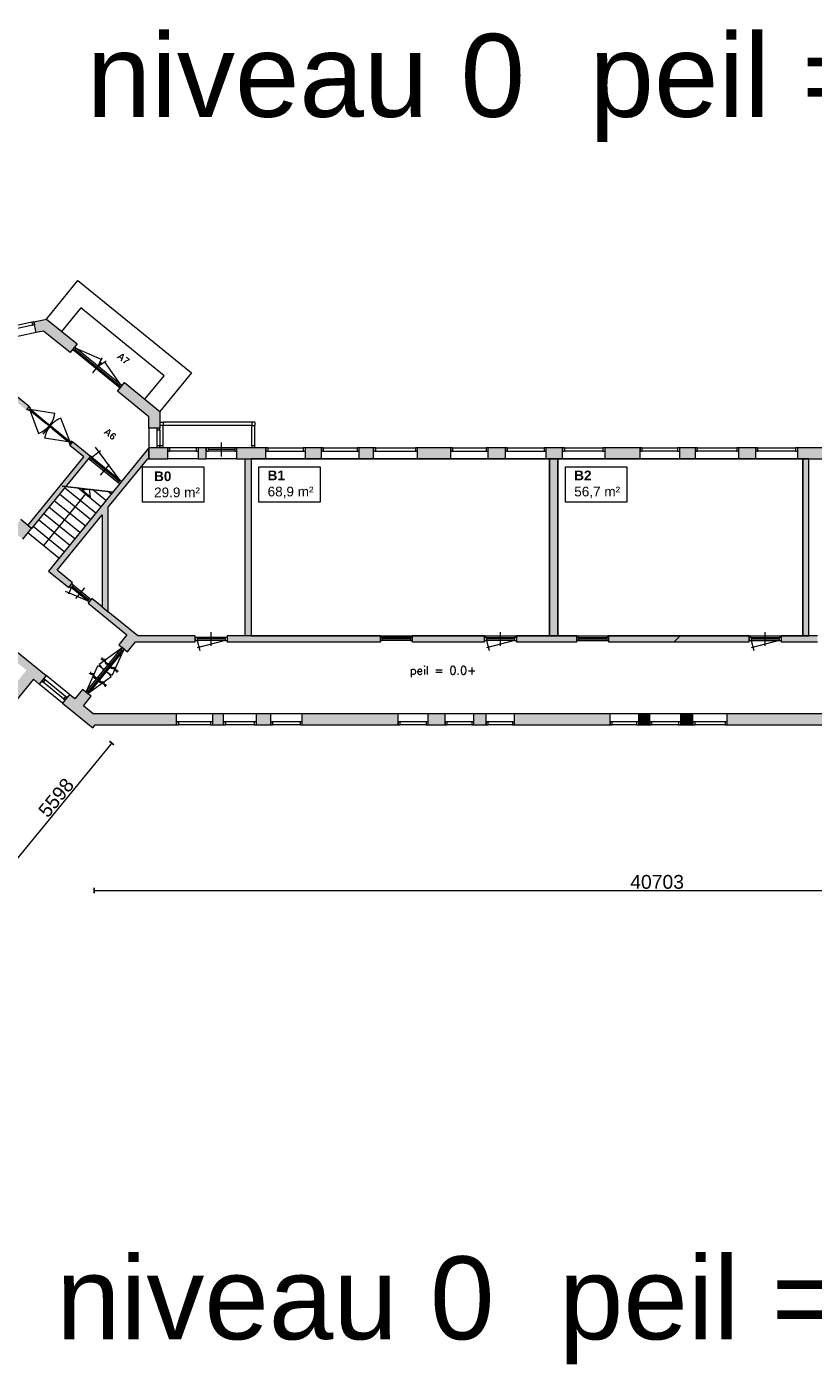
# Model space of a CAD drawing. Header units: millimetres. Extents: x 755778 to 1537169, y 90093 to 392038.
# Tile 27 of 134: x 794006 to 822432, y 265485 to 313891. Entities that reach past the tile are written whole.
import ezdxf

# ---------------------------------------------------------------- set-up
doc = ezdxf.new("R2010")
doc.units = ezdxf.units.MM
doc.linetypes.add('CENTER2', pattern=[28.575, 19.05, -3.175, 3.175, -3.175])
doc.layers.add('maatlijnen', color=7, linetype='Continuous')
doc.layers.add('NIV 00', color=7, linetype='Continuous')
doc.layers.add('oppervlaktelijnen', color=6, linetype='Continuous', lineweight=35, plot=False)
doc.layers.add('RUIMTEnr', color=7, linetype='Continuous', lineweight=5)
doc.styles.add('ROMANS', font='romans.shx')
doc.styles.get("Standard").update_dxf_attribs({"font": 'arial.ttf'})
doc.dimstyles.new('even', dxfattribs={"dimtxt": 500, "dimasz": 50, "dimexe": 100, "dimexo": 0, "dimgap": 50, "dimtad": 1, "dimdec": 0, "dimzin": 0, "dimdsep": 46, "dimtxsty": 'Standard', "dimblk": 'DOT', "dimcen": 1, "dimclrd": 7, "dimclre": 7, "dimclrt": 7, "dimadec": 0, "dimazin": 0, "dimtfac": 1, "dimtdec": 0, "dimtofl": 0, "dimtmove": 0, "dimatfit": 2, "dimldrblk": 'DOT', "dimfxl": 100, "dimfxlon": 1, "dimtolj": 1, "dimtzin": 0, "dimlwd": 5, "dimarcsym": 0})

# ---------------------------------------------------------------- blocks, each defined once
blk = doc.blocks.new('_Dot')
at = {"color": 0, "linetype": 'ByBlock', "lineweight": -2}
blk.add_line((-0.5, 0), (-1, 0), dxfattribs=at)
at = {"color": 0, "linetype": 'ByBlock', "const_width": 0.5}
blk.add_lwpolyline([(-0.25, 0, 1), (0.25, 0, 1)], format="xyb", close=True, dxfattribs=at)
blk = doc.blocks.new('*D76')
at = {"layer": 'Defpoints', "color": 0, "lineweight": 5, "transparency": 16777216}
for p in [(796437, 288591), (837141, 286713), (837141, 282656)]:
    blk.add_point(p, dxfattribs=at)
at = {"layer": 'maatlijnen', "color": 7, "lineweight": -2, "transparency": 16777216}
for p, q in [((796437, 282756), (796437, 282556)), ((837141, 282756), (837141, 282556))]:
    blk.add_line(p, q, dxfattribs=at)
at = {"layer": 'maatlijnen', "color": 7, "lineweight": 5, "transparency": 16777216}
blk.add_line((796487, 282656), (837091, 282656), dxfattribs=at)
at = {"layer": 'maatlijnen', "color": 7, "lineweight": 5, "transparency": 16777216, "xscale": 50, "yscale": 50, "zscale": 50, "rotation": 180}
blk.add_blockref('_Dot', (796437, 282656), dxfattribs=at)
at = {"layer": 'maatlijnen', "color": 7, "lineweight": 5, "transparency": 16777216, "xscale": 50, "yscale": 50, "zscale": 50}
blk.add_blockref('_Dot', (837141, 282656), dxfattribs=at)
at = {"layer": 'maatlijnen', "color": 7, "lineweight": 5, "transparency": 16777216, "insert": (816789, 282962), "char_height": 500, "attachment_point": 5}
blk.add_mtext('\\A1;40703', dxfattribs=at)
blk = doc.blocks.new('*D90')
at = {"layer": 'Defpoints', "color": 0, "lineweight": 5, "transparency": 16777216}
for p in [(794244, 290291), (790709, 285950), (793535, 283648)]:
    blk.add_point(p, dxfattribs=at)
at = {"layer": 'maatlijnen', "color": 7, "lineweight": -2, "transparency": 16777216}
for p, q in [((796993, 288052), (797148, 287925)), ((793457, 283711), (793613, 283585))]:
    blk.add_line(p, q, dxfattribs=at)
at = {"layer": 'maatlijnen', "color": 7, "lineweight": 5, "transparency": 16777216}
blk.add_line((797039, 287950), (793567, 283687), dxfattribs=at)
at = {"layer": 'maatlijnen', "color": 7, "lineweight": 5, "transparency": 16777216, "xscale": 50, "yscale": 50, "zscale": 50}
for p, rotation in [((797070, 287989), 50.83687792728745), ((793535, 283648), 230.8368779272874)]:
    blk.add_blockref('_Dot', p, dxfattribs=dict(at, rotation=rotation))
at = {"layer": 'maatlijnen', "color": 7, "lineweight": 5, "transparency": 16777216, "insert": (795066, 286011), "char_height": 500, "attachment_point": 5, "rotation": 50.8369}
blk.add_mtext('\\A1;5598', dxfattribs=at)
blk = doc.blocks.new('*D99')
at = {"layer": 'Defpoints', "color": 0, "lineweight": 5, "transparency": 16777216}
for p in [(794244, 290291), (796395, 288539), (789433, 279991)]:
    blk.add_point(p, dxfattribs=at)
at = {"layer": 'maatlijnen', "color": 7, "lineweight": -2, "transparency": 16777216}
for p, q in [((787345, 281821), (787219, 281666)), ((789496, 280069), (789370, 279913))]:
    blk.add_line(p, q, dxfattribs=at)
at = {"layer": 'maatlijnen', "color": 7, "lineweight": 5, "transparency": 16777216}
blk.add_line((787321, 281711), (789394, 280023), dxfattribs=at)
at = {"layer": 'maatlijnen', "color": 7, "lineweight": 5, "transparency": 16777216, "xscale": 50, "yscale": 50, "zscale": 50}
for p, rotation in [((787282, 281743), 140.8368779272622), ((789433, 279991), 320.8368779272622)]:
    blk.add_blockref('_Dot', p, dxfattribs=dict(at, rotation=rotation))
at = {"layer": 'maatlijnen', "color": 7, "lineweight": 5, "transparency": 16777216, "insert": (788547, 281100), "char_height": 500, "attachment_point": 5, "rotation": 320.8369}
blk.add_mtext('\\A1;2774', dxfattribs=at)

msp = doc.modelspace()

# ---------------------------------------------------------------- hatches: boundary and pattern name
at = {"layer": 'NIV 00', "lineweight": 5}
h = msp.add_hatch(color=7, dxfattribs=at)
h.dxf.hatch_style = 1
h.paths.add_polyline_path([(794718.3, 303317.8), (794256.2, 303219.6), (794339.4, 302828.4), (794614.1, 302886.8), (795568.8, 302109.2), (795821.4, 302419.3)])
h.paths.add_polyline_path([(797534.9, 301023.6), (797282.3, 300713.5), (798419.6, 299787.2), (798419.6, 299369), (798819.6, 299369), (798819.6, 299977.3)])
h = msp.add_hatch(color=7, dxfattribs=at)
h.dxf.hatch_style = 1
h.paths.add_polyline_path([(790343.8, 300766.3), (790698.7, 300842.8), (791147.8, 300477.1), (789668.3, 298660.7), (789390, 298887.4), (789251.1, 298716.8), (789700, 298351.2), (792435.9, 301710.2), (792265.3, 301849.1), (791867.7, 301361), (789085.9, 300760.9), (788289.8, 299783.5), (787815.7, 300169.7), (787676.8, 299999.1), (788630.8, 299222.1), (788769.7, 299392.6), (788491.4, 299619.3), (789229.9, 300526), (789344.1, 300550.6), (789839.5, 300147.1), (789911.5, 300235.5)])
h.paths.add_polyline_path([(789594.5, 300604.6), (790030.9, 300698.8), (789810.8, 300428.5)], flags=16)
h.paths.add_polyline_path([(791011.7, 300910.3), (791604.9, 301038.3), (791305.6, 300670.9)], flags=16)
h.paths.add_polyline_path([(791723.9, 297748.3), (791336.2, 298064), (791020.4, 297676.4), (791408.1, 297360.6)])
h.paths.add_polyline_path([(793491.5, 300441), (793993.8, 300031.9), (794101.1, 300163.8), (794030.8, 300221), (793467.1, 300680.2), (793395.1, 300591.8), (791336.2, 298064), (791468, 297956.7)])
h.paths.add_polyline_path([(793789.6, 296065.8), (793473.8, 295678.1), (793861.5, 295362.3), (794177.2, 295750)])
h.paths.add_polyline_path([(796308.1, 298366.2), (795674.1, 298882.6), (795566.7, 298750.8), (796069, 298341.7), (794045.4, 295857.4), (794177.2, 295750)])
h = msp.add_hatch(color=7, dxfattribs=at)
h.dxf.hatch_style = 1
h.paths.add_polyline_path([(798377.5, 298262.4), (798419.6, 298262.4), (798419.6, 298662.4), (794789.5, 294205.7), (795522.2, 293609), (795661.1, 293779.5), (795099.1, 294237.4), (796732.5, 296242.8), (796732.5, 292906.9), (796952.5, 292727.7), (796952.5, 296512.9)])
h.paths.add_polyline_path([(799101.3, 298662.4), (798419.6, 298662.4), (798419.6, 298262.4), (799101.3, 298262.4)])
h.paths.add_polyline_path([(800491.3, 298662.4), (800201.3, 298662.4), (800201.3, 298548.4), (800201.3, 298262.4), (800491.3, 298262.4)])
h.paths.add_polyline_path([(802118.5, 298262.4), (801898.5, 298262.4), (801898.5, 291862.4), (802118.5, 291862.4)])
h.paths.add_polyline_path([(800094.4, 291862.4), (798014.9, 291862.4), (796952.5, 292727.7), (796732.5, 292906.9), (796358.9, 293211.2), (796220, 293040.6), (797626.5, 291895), (797338.5, 291541.5), (797648.6, 291288.9), (797936.6, 291642.4), (800094.4, 291642.4)])
h.paths.add_polyline_path([(799416.9, 289042.4), (796410, 289042.4), (796054.6, 289331.9), (796335.1, 289676.1), (796024.9, 289928.8), (795744.5, 289584.5), (795548.7, 289744), (795296.1, 289433.8), (796395.1, 288538.7), (796479.6, 288642.4), (799416.9, 288642.4), (799416.9, 288756.4)])
h.paths.add_polyline_path([(806787.3, 291862.4), (801244.4, 291862.4), (801244.4, 291642.4), (806787.3, 291642.4)])
h.paths.add_polyline_path([(801116.9, 289042.4), (800716.9, 289042.4), (800716.9, 288642.4), (801116.9, 288642.4), (801116.9, 288756.4)])
h.paths.add_polyline_path([(802823.7, 289042.4), (802293.9, 289042.4), (802293.9, 288642.4), (802823.7, 288642.4), (802823.7, 288756.4)])
h.paths.add_polyline_path([(807426.9, 289042.4), (803949.6, 289042.4), (803949.6, 288642.4), (807426.9, 288642.4), (807426.9, 288756.4)])
h.paths.add_polyline_path([(810556.1, 291862.4), (807937.3, 291862.4), (807937.3, 291642.4), (810556.1, 291642.4)])
h.paths.add_polyline_path([(802651.3, 298662.4), (801591.3, 298662.4), (801591.3, 298548.4), (801591.3, 298262.4), (802651.3, 298262.4)])
h.paths.add_polyline_path([(804653.1, 298662.4), (804068.8, 298662.4), (804068.8, 298548.4), (804068.8, 298262.4), (804653.1, 298262.4)])
h.paths.add_polyline_path([(806540, 298662.4), (806013.2, 298662.4), (806013.2, 298548.4), (806013.2, 298262.4), (806540, 298262.4)])
h.paths.add_polyline_path([(809327.3, 298662.4), (808120.4, 298662.4), (808120.4, 298548.4), (808120.4, 298262.4), (809327.3, 298262.4)])
h.paths.add_polyline_path([(811305.2, 298662.4), (810673, 298662.4), (810673, 298548.4), (810673, 298262.4), (811305.2, 298262.4)])
h.paths.add_polyline_path([(813374.1, 298662.4), (812770.6, 298662.4), (812770.6, 298548.4), (812770.6, 298262.4), (813374.1, 298262.4)])
h.paths.add_polyline_path([(813201.1, 298262.4), (812901.1, 298262.4), (812901.1, 291862.4), (813201.1, 291862.4)])
h.paths.add_polyline_path([(813883.7, 291862.4), (811706.1, 291862.4), (811706.1, 291642.4), (813883.7, 291642.4)])
h.paths.add_polyline_path([(809126.9, 289042.4), (808507.9, 289042.4), (808507.9, 288642.4), (809126.9, 288642.4), (809126.9, 288756.4)])
h.paths.add_polyline_path([(810607.5, 289042.4), (810157.9, 289042.4), (810157.9, 288642.4), (810607.5, 288642.4), (810607.5, 288756.4)])
h.paths.add_polyline_path([(815088.4, 289042.4), (811623.9, 289042.4), (811623.9, 288642.4), (815088.4, 288642.4)])
h = msp.add_hatch(color=7, dxfattribs=at)
h.dxf.hatch_style = 1
h.paths.add_polyline_path([(816173.7, 298662.4), (814897, 298662.4), (814897, 298548.4), (814897, 298262.4), (816173.7, 298262.4)])
h.paths.add_polyline_path([(818170.8, 298662.4), (817596.1, 298662.4), (817596.1, 298548.4), (817596.1, 298262.4), (818170.8, 298262.4)])
h.paths.add_polyline_path([(820353.1, 298662.4), (819735.3, 298662.4), (819735.3, 298548.4), (819735.3, 298262.4), (820353.1, 298262.4)])
h.paths.add_polyline_path([(823290.7, 298662.4), (821858.8, 298662.4), (821858.8, 298548.4), (821858.8, 298262.4), (823290.7, 298262.4)])
h.paths.add_polyline_path([(822278.5, 298262.4), (822058.5, 298262.4), (822058.5, 291862.4), (822278.5, 291862.4)])
h.paths.add_polyline_path([(822584.8, 291862.4), (821271.7, 291862.4), (821271.7, 291642.4), (822584.8, 291642.4)])
h.paths.add_polyline_path([(825754.3, 291862.4), (823734.8, 291862.4), (823734.8, 291642.4), (825754.3, 291642.4)])
h = msp.add_hatch(color=7, dxfattribs=at)
h.dxf.hatch_style = 1
h.paths.add_polyline_path([(794244, 290290.8), (794459.2, 290115.4), (794711.9, 290425.6), (793473, 291434.6), (793283.6, 291202), (793997, 290620.9), (793192.3, 289632.9), (793502.4, 289380.3)])
h = msp.add_hatch(color=7, dxfattribs=at)
h.dxf.hatch_style = 1
h.paths.add_polyline_path([(806854.3, 291809.4), (806787.3, 291809.4), (806787.3, 291695.4), (806854.3, 291695.4)])
h.paths.add_polyline_path([(807937.3, 291809.4), (807870.3, 291809.4), (807870.3, 291695.4), (807937.3, 291695.4)])
h = msp.add_hatch(color=7, dxfattribs=at)
h.dxf.hatch_style = 1
h.paths.add_polyline_path([(807870.3, 291809.4), (806854.3, 291809.4), (806854.3, 291752.4), (807870.3, 291752.4)])
h.paths.add_polyline_path([(807870.3, 291752.4), (806854.3, 291752.4), (806854.3, 291695.4), (807870.3, 291695.4)])
h = msp.add_hatch(color=7, dxfattribs=at)
h.dxf.hatch_style = 1
h.paths.add_polyline_path([(813950.7, 291809.4), (813883.7, 291809.4), (813883.7, 291695.4), (813950.7, 291695.4)])
h.paths.add_polyline_path([(814966.7, 291752.4), (813950.7, 291752.4), (813950.7, 291695.4), (814966.7, 291695.4)])
h.paths.add_polyline_path([(814966.7, 291809.4), (813950.7, 291809.4), (813950.7, 291752.4), (814966.7, 291752.4)])
h.paths.add_polyline_path([(815033.7, 291809.4), (814966.7, 291809.4), (814966.7, 291695.4), (815033.7, 291695.4)])
h.paths.add_polyline_path([(820121.7, 291862.4), (815033.7, 291862.4), (815033.7, 291642.4), (820121.7, 291642.4)])
h = msp.add_hatch(color=7, dxfattribs=at)
h.dxf.hatch_style = 1
h.paths.add_polyline_path([(816521.1, 289042.4), (816111.8, 289042.4), (816111.8, 288642.4), (816521.1, 288642.4)])
h = msp.add_hatch(color=7, dxfattribs=at)
h.dxf.hatch_style = 1
h.paths.add_polyline_path([(818083.1, 289042.4), (817630.7, 289042.4), (817630.7, 288642.4), (818083.1, 288642.4)])
h = msp.add_hatch(color=7, dxfattribs=at)
h.dxf.hatch_style = 1
h.paths.add_polyline_path([(822871.4, 289042.4), (819311.1, 289042.4), (819311.1, 288642.4), (822871.4, 288642.4), (822871.4, 288756.4)])

# ---------------------------------------------------------------- linework, layer by layer
at = {"layer": 'NIV 00', "color": 7, "lineweight": 5}
for p, q in [((794718.3, 303317.8), (795855, 304713.5)), ((795855, 304713.5), (799956.3, 301372.9)), ((795955.7, 303728.6), (795261, 302875.8)), ((798971.5, 301272.2), (795955.7, 303728.6)), ((794190.7, 303205.7), (793490.3, 303056.8)), ((794214.4, 303094.2), (793514, 302945.3)), ((794256.2, 303219.6), (794190.7, 303205.7)), ((794190.7, 303205.7), (794214.4, 303094.2)), ((794214.4, 303094.2), (794279.9, 303108.1)), ((794256.2, 303219.6), (794718.3, 303317.8)), ((794256.2, 303219.6), (794279.9, 303108.1)), ((794339.4, 302828.4), (794256.2, 303219.6)), ((794718.3, 303317.8), (795821.4, 302419.3)), ((794339.4, 302828.4), (793507.9, 302651.6)), ((794614.1, 302886.8), (794339.4, 302828.4)), ((795568.8, 302109.2), (794614.1, 302886.8)), ((795821.4, 302419.3), (795568.8, 302109.2)), ((795731.1, 302308.4), (795659.1, 302220.1)), ((795659.1, 302220.1), (795711, 302177.7)), ((795783, 302266.1), (795711, 302177.7)), ((797320.6, 300866.7), (795711, 302177.7)), ((795783, 302266.1), (795731.1, 302308.4)), ((797356.6, 300910.9), (795747, 302221.9)), ((795783, 302266.1), (796716.6, 301863.6)), ((797392.6, 300955.1), (795783, 302266.1)), ((796393.9, 301372.6), (796709.7, 301760.2)), ((796587.8, 301610.6), (796726.5, 301932.3)), ((796587.8, 301610.6), (796874.8, 301811.6)), ((797392.6, 300955.1), (796809.5, 301787.9)), ((798276.8, 300419.4), (798971.5, 301272.2)), ((799956.3, 301372.9), (798819.6, 299977.3)), ((793467.1, 300680.2), (794101.1, 300163.8)), ((797282.3, 300713.5), (797534.9, 301023.6)), ((798419.6, 299787.2), (797282.3, 300713.5)), ((797392.6, 300955.1), (797320.6, 300866.7)), ((797320.6, 300866.7), (797372.6, 300824.4)), ((797444.6, 300912.8), (797372.6, 300824.4)), ((797444.6, 300912.8), (797392.6, 300955.1)), ((797534.9, 301023.6), (798819.6, 299977.3)), ((794101.1, 300163.8), (793993.8, 300031.9)), ((794014.9, 300057.9), (794086.9, 300146.3)), ((794086.9, 300146.3), (794138.8, 300104)), ((794066.9, 300015.6), (794014.9, 300057.9)), ((794138.8, 300104), (794066.9, 300015.6)), ((794090.2, 300044.3), (794115.5, 300075.3)), ((794194.1, 299959.6), (794090.2, 300044.3)), ((794102.8, 300059.8), (794435, 299187)), ((794102.8, 300059.8), (795024.8, 299911.1)), ((794115.5, 300075.3), (794219.4, 299990.7)), ((794219.4, 299990.7), (794194.1, 299959.6)), ((794194.1, 299959.6), (794710.4, 299539.1)), ((794219.4, 299990.7), (794735.6, 299570.2)), ((795571.9, 298863.2), (795239.7, 299736)), ((798419.6, 299369), (798419.6, 299787.2)), ((798819.6, 299977.3), (798819.6, 299369)), ((794595.4, 299163.2), (794911.2, 299550.8)), ((794710.4, 299539.1), (794735.6, 299570.2)), ((794814.3, 299454.5), (794710.4, 299539.1)), ((794735.6, 299570.2), (794839.5, 299485.5)), ((794839.5, 299485.5), (794814.3, 299454.5)), ((794835.2, 299437.5), (794860.5, 299468.5)), ((794939.1, 299352.8), (794835.2, 299437.5)), ((794860.5, 299468.5), (794964.4, 299383.9)), ((794964.4, 299383.9), (794939.1, 299352.8)), ((794939.1, 299352.8), (795455.3, 298932.4)), ((794964.4, 299383.9), (795480.6, 298963.4)), ((798419.6, 299369), (798419.6, 298662.4)), ((798819.6, 299369), (798419.6, 299369)), ((798705.6, 299369), (798705.6, 299302)), ((798819.6, 299369), (798705.6, 299369)), ((798819.6, 299302), (798705.6, 299302)), ((798705.6, 299302), (798705.6, 298729.4)), ((798819.6, 299586.8), (798933.6, 299586.8)), ((798819.6, 299586.8), (798819.6, 299472.8)), ((798933.6, 299472.8), (798819.6, 299472.8)), ((798819.6, 299302), (798819.6, 299369)), ((798819.6, 299302), (798819.6, 298729.4)), ((798933.6, 299586.8), (798933.6, 299472.8)), ((802135, 299586.8), (798933.6, 299586.8)), ((798933.6, 298729.4), (798933.6, 299472.8)), ((802135, 299472.8), (798933.6, 299472.8)), ((802249, 299586.8), (802135, 299586.8)), ((802135, 299586.8), (802135, 299472.8)), ((802135, 299472.8), (802249, 299472.8)), ((802135, 298729.4), (802135, 299472.8)), ((802249, 299586.8), (802249, 299472.8)), ((802249, 298729.4), (802249, 299472.8)), ((795571.9, 298863.2), (794650, 299011.9)), ((795455.3, 298932.4), (795480.6, 298963.4)), ((795559.2, 298847.7), (795455.3, 298932.4)), ((795480.6, 298963.4), (795584.5, 298878.7)), ((795607.9, 298907.4), (795535.9, 298819)), ((795535.9, 298819), (795587.8, 298776.7)), ((795584.5, 298878.7), (795559.2, 298847.7)), ((795566.7, 298750.8), (795674.1, 298882.6)), ((796069, 298341.7), (795566.7, 298750.8)), ((795587.8, 298776.7), (795659.8, 298865.1)), ((795659.8, 298865.1), (795607.9, 298907.4)), ((795674.1, 298882.6), (796308.1, 298366.2)), ((797373.3, 297498.6), (796490.7, 298683.8)), ((798705.6, 298729.4), (798705.6, 298662.4)), ((798819.6, 298729.4), (798705.6, 298729.4)), ((798819.6, 298729.4), (798819.6, 298662.4)), ((798933.6, 298729.4), (798819.6, 298729.4)), ((798819.6, 298662.4), (798819.6, 298729.4)), ((798933.6, 298662.4), (798933.6, 298729.4)), ((801041.3, 298355.4), (801041.3, 298855.4)), ((802135, 298729.4), (802135, 298662.4)), ((802249, 298729.4), (802135, 298729.4)), ((802249, 298662.4), (802249, 298729.4)), ((794045.4, 295857.4), (796069, 298341.7)), ((796308.1, 298366.2), (794177.2, 295750)), ((798419.6, 298662.4), (794789.5, 294205.7)), ((796308.1, 298366.2), (796236.1, 298277.8)), ((796236.1, 298277.8), (796288.1, 298235.4)), ((796360.1, 298323.8), (796288.1, 298235.4)), ((796288.1, 298235.4), (797308.4, 297404.4)), ((796360.1, 298323.8), (796308.1, 298366.2)), ((797344.4, 297448.5), (796324.1, 298279.6)), ((796352.9, 298329.7), (796671.7, 298567.1)), ((796360.1, 298323.8), (797380.4, 297492.7)), ((796952.5, 296512.9), (798377.5, 298262.4)), ((798377.5, 298262.4), (798419.6, 298262.4)), ((798419.6, 298262.4), (798419.6, 298662.4)), ((799101.3, 298662.4), (798419.6, 298662.4)), ((798419.6, 298662.4), (798419.6, 298262.4)), ((798419.6, 298262.4), (799101.3, 298262.4)), ((798819.6, 298662.4), (798705.6, 298662.4)), ((798933.6, 298662.4), (798819.6, 298662.4)), ((799168.3, 298662.4), (799101.3, 298662.4)), ((799101.3, 298662.4), (799101.3, 298548.4)), ((799101.3, 298262.4), (799101.3, 298662.4)), ((799101.3, 298548.4), (799168.3, 298548.4)), ((800201.3, 298262.4), (799101.3, 298262.4)), ((799168.3, 298662.4), (799168.3, 298548.4)), ((800134.3, 298662.4), (799168.3, 298662.4)), ((800134.3, 298548.4), (799168.3, 298548.4)), ((800201.3, 298662.4), (800134.3, 298662.4)), ((800134.3, 298662.4), (800134.3, 298548.4)), ((800134.3, 298548.4), (800201.3, 298548.4)), ((800201.3, 298662.4), (800201.3, 298548.4)), ((800201.3, 298662.4), (800201.3, 298262.4)), ((800491.3, 298662.4), (800201.3, 298662.4)), ((800201.3, 298262.4), (800491.3, 298262.4)), ((800558.3, 298662.4), (800491.3, 298662.4)), ((800491.3, 298662.4), (800491.3, 298548.4)), ((800491.3, 298262.4), (800491.3, 298662.4)), ((800491.3, 298548.4), (800558.3, 298548.4)), ((801591.3, 298262.4), (800491.3, 298262.4)), ((800558.3, 298662.4), (800558.3, 298548.4)), ((801524.3, 298662.4), (800558.3, 298662.4)), ((801524.3, 298605.4), (800558.3, 298605.4)), ((801524.3, 298548.4), (800558.3, 298548.4)), ((801591.3, 298662.4), (801524.3, 298662.4)), ((801524.3, 298662.4), (801524.3, 298548.4)), ((801524.3, 298548.4), (801591.3, 298548.4)), ((801591.3, 298662.4), (801591.3, 298548.4)), ((801591.3, 298662.4), (801591.3, 298262.4)), ((802651.3, 298662.4), (801591.3, 298662.4)), ((801591.3, 298262.4), (802651.3, 298262.4)), ((801898.5, 291862.4), (801898.5, 298262.4)), ((801898.5, 298262.4), (802118.5, 298262.4)), ((802118.5, 298262.4), (802118.5, 291862.4)), ((802249, 298662.4), (802135, 298662.4)), ((802718.3, 298662.4), (802651.3, 298662.4)), ((802651.3, 298662.4), (802651.3, 298548.4)), ((802651.3, 298262.4), (802651.3, 298662.4)), ((802651.3, 298548.4), (802718.3, 298548.4)), ((802651.3, 298262.4), (804068.8, 298262.4)), ((802718.3, 298662.4), (802718.3, 298548.4)), ((802718.3, 298662.4), (804001.8, 298662.4)), ((802718.3, 298548.4), (804001.8, 298548.4)), ((804068.8, 298662.4), (804001.8, 298662.4)), ((804001.8, 298662.4), (804001.8, 298548.4)), ((804001.8, 298548.4), (804068.8, 298548.4)), ((804068.8, 298662.4), (804068.8, 298548.4)), ((804068.8, 298662.4), (804068.8, 298262.4)), ((804653.1, 298662.4), (804068.8, 298662.4)), ((804068.8, 298262.4), (804653.1, 298262.4)), ((804720.1, 298662.4), (804653.1, 298662.4)), ((804653.1, 298662.4), (804653.1, 298548.4)), ((804653.1, 298262.4), (804653.1, 298662.4)), ((804653.1, 298548.4), (804720.1, 298548.4)), ((804653.1, 298262.4), (806013.2, 298262.4)), ((804720.1, 298662.4), (804720.1, 298548.4)), ((804720.1, 298662.4), (805946.2, 298662.4)), ((804720.1, 298548.4), (805946.2, 298548.4)), ((806013.2, 298662.4), (805946.2, 298662.4)), ((805946.2, 298662.4), (805946.2, 298548.4)), ((805946.2, 298548.4), (806013.2, 298548.4)), ((806013.2, 298662.4), (806013.2, 298548.4)), ((806013.2, 298662.4), (806013.2, 298262.4)), ((806540, 298662.4), (806013.2, 298662.4)), ((806013.2, 298262.4), (806540, 298262.4)), ((806607, 298662.4), (806540, 298662.4)), ((806540, 298662.4), (806540, 298548.4)), ((806540, 298262.4), (806540, 298662.4)), ((806540, 298548.4), (806607, 298548.4)), ((806540, 298262.4), (808120.4, 298262.4)), ((806607, 298662.4), (806607, 298548.4)), ((806607, 298662.4), (808053.4, 298662.4)), ((806607, 298548.4), (808053.4, 298548.4)), ((808120.4, 298662.4), (808053.4, 298662.4)), ((808053.4, 298662.4), (808053.4, 298548.4)), ((808053.4, 298548.4), (808120.4, 298548.4)), ((808120.4, 298662.4), (808120.4, 298548.4)), ((808120.4, 298662.4), (808120.4, 298262.4)), ((809327.3, 298662.4), (808120.4, 298662.4)), ((808120.4, 298262.4), (809327.3, 298262.4)), ((809394.3, 298662.4), (809327.3, 298662.4)), ((809327.3, 298662.4), (809327.3, 298548.4)), ((809327.3, 298262.4), (809327.3, 298662.4)), ((809327.3, 298548.4), (809394.3, 298548.4)), ((809327.3, 298262.4), (810673, 298262.4)), ((809394.3, 298662.4), (809394.3, 298548.4)), ((809394.3, 298662.4), (810606, 298662.4)), ((809394.3, 298548.4), (810606, 298548.4)), ((810673, 298662.4), (810606, 298662.4)), ((810606, 298662.4), (810606, 298548.4)), ((810606, 298548.4), (810673, 298548.4)), ((810673, 298662.4), (810673, 298548.4)), ((810673, 298662.4), (810673, 298262.4)), ((811305.2, 298662.4), (810673, 298662.4)), ((810673, 298262.4), (811305.2, 298262.4)), ((811372.2, 298662.4), (811305.2, 298662.4)), ((811305.2, 298662.4), (811305.2, 298548.4)), ((811305.2, 298262.4), (811305.2, 298662.4)), ((811305.2, 298548.4), (811372.2, 298548.4)), ((811305.2, 298262.4), (812770.6, 298262.4)), ((811372.2, 298662.4), (811372.2, 298548.4)), ((811372.2, 298662.4), (812703.6, 298662.4)), ((811372.2, 298548.4), (812703.6, 298548.4)), ((812770.6, 298662.4), (812703.6, 298662.4)), ((812703.6, 298662.4), (812703.6, 298548.4)), ((812703.6, 298548.4), (812770.6, 298548.4)), ((812770.6, 298662.4), (812770.6, 298548.4)), ((812770.6, 298662.4), (812770.6, 298262.4)), ((813374.1, 298662.4), (812770.6, 298662.4)), ((812770.6, 298262.4), (813374.1, 298262.4)), ((812901.1, 298262.4), (812901.1, 291862.4)), ((813201.1, 298262.4), (812901.1, 298262.4)), ((813201.1, 291862.4), (813201.1, 298262.4)), ((813441.1, 298662.4), (813374.1, 298662.4)), ((813374.1, 298662.4), (813374.1, 298548.4)), ((813374.1, 298262.4), (813374.1, 298662.4)), ((813374.1, 298548.4), (813441.1, 298548.4)), ((813374.1, 298262.4), (814897, 298262.4)), ((813441.1, 298662.4), (813441.1, 298548.4)), ((813441.1, 298662.4), (814830, 298662.4)), ((814830, 298548.4), (813441.1, 298548.4)), ((814897, 298662.4), (814830, 298662.4)), ((814830, 298662.4), (814830, 298548.4)), ((814830, 298548.4), (814897, 298548.4)), ((814897, 298662.4), (814897, 298548.4)), ((814897, 298662.4), (814897, 298262.4)), ((816173.7, 298662.4), (814897, 298662.4)), ((814897, 298262.4), (816173.7, 298262.4)), ((816240.7, 298662.4), (816173.7, 298662.4)), ((816173.7, 298662.4), (816173.7, 298548.4)), ((816173.7, 298262.4), (816173.7, 298662.4)), ((816173.7, 298548.4), (816240.7, 298548.4)), ((816173.7, 298262.4), (817596.1, 298262.4)), ((816240.7, 298662.4), (816240.7, 298548.4)), ((816240.7, 298662.4), (817529.1, 298662.4)), ((817529.1, 298548.4), (816240.7, 298548.4)), ((817596.1, 298662.4), (817529.1, 298662.4)), ((817529.1, 298662.4), (817529.1, 298548.4)), ((817529.1, 298548.4), (817596.1, 298548.4)), ((817596.1, 298662.4), (817596.1, 298548.4)), ((817596.1, 298662.4), (817596.1, 298262.4)), ((818170.8, 298662.4), (817596.1, 298662.4)), ((817596.1, 298262.4), (818170.8, 298262.4)), ((818237.8, 298662.4), (818170.8, 298662.4)), ((818170.8, 298662.4), (818170.8, 298548.4)), ((818170.8, 298262.4), (818170.8, 298662.4)), ((818170.8, 298548.4), (818237.8, 298548.4)), ((818170.8, 298262.4), (819735.3, 298262.4)), ((818237.8, 298662.4), (818237.8, 298548.4)), ((818237.8, 298662.4), (819668.3, 298662.4)), ((819668.3, 298548.4), (818237.8, 298548.4)), ((819735.3, 298662.4), (819668.3, 298662.4)), ((819668.3, 298662.4), (819668.3, 298548.4)), ((819668.3, 298548.4), (819735.3, 298548.4)), ((819735.3, 298662.4), (819735.3, 298548.4)), ((820353.1, 298662.4), (819735.3, 298662.4)), ((819735.3, 298662.4), (819735.3, 298262.4)), ((819735.3, 298662.4), (819735.3, 298262.4)), ((820353.1, 298662.4), (819735.3, 298662.4)), ((819735.3, 298262.4), (820353.1, 298262.4)), ((819735.3, 298262.4), (820353.1, 298262.4)), ((820420.1, 298662.4), (820353.1, 298662.4)), ((820353.1, 298662.4), (820353.1, 298548.4)), ((820353.1, 298262.4), (820353.1, 298662.4)), ((820353.1, 298262.4), (820353.1, 298662.4)), ((820353.1, 298548.4), (820420.1, 298548.4)), ((820353.1, 298262.4), (821858.8, 298262.4)), ((820420.1, 298662.4), (820420.1, 298548.4)), ((820420.1, 298662.4), (821791.8, 298662.4)), ((821791.8, 298548.4), (820420.1, 298548.4)), ((821858.8, 298662.4), (821791.8, 298662.4)), ((821791.8, 298662.4), (821791.8, 298548.4)), ((821791.8, 298548.4), (821858.8, 298548.4)), ((821858.8, 298662.4), (821858.8, 298548.4)), ((823290.7, 298662.4), (821858.8, 298662.4)), ((821858.8, 298662.4), (821858.8, 298262.4)), ((821858.8, 298262.4), (823290.7, 298262.4)), ((822278.5, 298262.4), (822058.5, 298262.4)), ((822058.5, 298262.4), (822058.5, 291862.4)), ((822278.5, 291862.4), (822278.5, 298262.4)), ((796676.4, 297670.3), (796992.1, 298057.9)), ((796496.4, 296301.3), (795372.1, 297217)), ((796685.8, 296533.9), (795848.3, 297216)), ((797380.4, 297492.7), (797308.4, 297404.4)), ((797308.4, 297404.4), (797360.4, 297362)), ((797432.4, 297450.4), (797360.4, 297362)), ((797432.4, 297450.4), (797380.4, 297492.7)), ((796140.3, 297012.1), (794608, 295130.9)), ((796117.5, 295836.1), (794993.2, 296751.8)), ((796306.9, 296068.7), (795182.7, 296984.4)), ((795985.2, 297138.4), (796266.6, 297167.2)), ((796295.4, 296885.8), (795985.2, 297138.4)), ((796266.6, 297167.2), (796295.4, 296885.8)), ((796866.8, 296756.1), (796378.1, 297154.1)), ((797055.3, 296987.5), (796929.9, 297089.7)), ((795738.5, 295370.8), (794614.3, 296286.6)), ((795928, 295603.4), (794803.7, 296519.2)), ((796952.5, 292727.7), (796952.5, 296512.9)), ((794177.2, 295750), (793789.6, 296065.8)), ((794177.2, 295750), (794045.4, 295857.4)), ((795359.6, 294905.6), (794235.4, 295821.4)), ((795549.1, 295138.2), (794424.8, 296054)), ((795099.1, 294237.4), (796732.5, 296242.8)), ((796732.5, 296242.8), (796732.5, 292906.9)), ((793861.5, 295362.3), (794177.2, 295750)), ((795170.2, 294673), (794045.9, 295588.7)), ((794789.5, 294205.7), (795522.2, 293609)), ((795661.1, 293779.5), (795099.1, 294237.4)), ((796201.5, 293124), (795404, 293467.9)), ((795613.9, 293612.2), (795509.5, 293369.9)), ((795522.2, 293609), (795661.1, 293779.5)), ((795627.7, 293738.5), (795555.7, 293650.1)), ((795555.7, 293650.1), (795607.6, 293607.8)), ((795679.6, 293696.1), (795607.6, 293607.8)), ((796201.5, 293124), (795607.6, 293607.8)), ((795679.6, 293696.1), (795627.7, 293738.5)), ((796237.5, 293168.2), (795643.6, 293651.9)), ((796273.5, 293212.4), (795679.6, 293696.1)), ((795782.7, 293216.2), (796098.5, 293603.9)), ((796273.5, 293212.4), (796201.5, 293124)), ((796201.5, 293124), (796253.5, 293081.7)), ((796358.9, 293211.2), (796220, 293040.6)), ((796220, 293040.6), (797626.5, 291895)), ((796325.5, 293170.1), (796253.5, 293081.7)), ((796325.5, 293170.1), (796273.5, 293212.4)), ((796732.5, 292906.9), (796358.9, 293211.2)), ((796732.5, 292906.9), (796952.5, 292727.7)), ((798014.9, 291862.4), (796952.5, 292727.7)), ((797626.5, 291895), (797338.5, 291541.5)), ((800669.4, 291502.4), (800669.4, 292002.4)), ((811131.1, 291502.4), (811131.1, 292002.4)), ((820696.7, 291502.4), (820696.7, 292002.4)), ((793473, 291434.6), (794711.9, 290425.6)), ((797338.5, 291541.5), (797648.6, 291288.9)), ((797449.4, 291451.2), (797407.1, 291399.2)), ((797449.4, 291451.2), (797537.8, 291379.2)), ((797648.6, 291288.9), (797936.6, 291642.4)), ((797936.6, 291642.4), (800094.4, 291642.4)), ((800094.4, 291862.4), (798014.9, 291862.4)), ((800094.4, 291642.4), (800094.4, 291862.4)), ((800161.4, 291809.4), (800094.4, 291809.4)), ((800094.4, 291809.4), (800094.4, 291695.4)), ((800094.4, 291695.4), (800161.4, 291695.4)), ((800161.4, 291809.4), (800161.4, 291695.4)), ((801177.4, 291809.4), (800161.4, 291809.4)), ((801177.4, 291752.4), (800161.4, 291752.4)), ((800161.4, 291695.4), (800257.5, 291336.9)), ((801177.4, 291695.4), (800161.4, 291695.4)), ((801177.4, 291695.4), (800166.6, 291424.6)), ((801244.4, 291809.4), (801177.4, 291809.4)), ((801177.4, 291809.4), (801177.4, 291695.4)), ((801177.4, 291695.4), (801244.4, 291695.4)), ((801244.4, 291862.4), (801244.4, 291642.4)), ((806787.3, 291862.4), (801244.4, 291862.4)), ((801244.4, 291862.4), (801244.4, 291642.4)), ((806787.3, 291862.4), (801244.4, 291862.4)), ((801244.4, 291809.4), (801244.4, 291695.4)), ((801244.4, 291642.4), (806787.3, 291642.4)), ((801244.4, 291642.4), (806787.3, 291642.4)), ((802118.5, 291862.4), (801898.5, 291862.4)), ((806787.3, 291642.4), (806787.3, 291862.4)), ((806787.3, 291642.4), (806787.3, 291862.4)), ((806854.3, 291809.4), (806787.3, 291809.4)), ((806787.3, 291809.4), (806787.3, 291695.4)), ((806787.3, 291695.4), (806854.3, 291695.4)), ((806854.3, 291809.4), (806854.3, 291695.4)), ((807870.3, 291809.4), (806854.3, 291809.4)), ((807870.3, 291752.4), (806854.3, 291752.4)), ((807870.3, 291695.4), (806854.3, 291695.4)), ((807937.3, 291809.4), (807870.3, 291809.4)), ((807870.3, 291809.4), (807870.3, 291695.4)), ((807870.3, 291695.4), (807937.3, 291695.4)), ((807937.3, 291862.4), (807937.3, 291642.4)), ((810556.1, 291862.4), (807937.3, 291862.4)), ((807937.3, 291862.4), (807937.3, 291642.4)), ((810556.1, 291862.4), (807937.3, 291862.4)), ((807937.3, 291809.4), (807937.3, 291695.4)), ((807937.3, 291642.4), (810556.1, 291642.4)), ((807937.3, 291642.4), (810556.1, 291642.4)), ((810556.1, 291642.4), (810556.1, 291862.4)), ((810556.1, 291642.4), (810556.1, 291862.4)), ((810623.1, 291809.4), (810556.1, 291809.4)), ((810556.1, 291809.4), (810556.1, 291695.4)), ((810556.1, 291695.4), (810623.1, 291695.4)), ((810623.1, 291809.4), (810623.1, 291695.4)), ((810623.1, 291809.4), (811639.1, 291809.4)), ((811639.1, 291752.4), (810623.1, 291752.4)), ((810623.1, 291695.4), (810719.1, 291336.9)), ((811639.1, 291695.4), (810623.1, 291695.4)), ((811639.1, 291695.4), (810628.3, 291424.6)), ((811706.1, 291809.4), (811639.1, 291809.4)), ((811639.1, 291809.4), (811639.1, 291695.4)), ((811639.1, 291695.4), (811706.1, 291695.4)), ((811706.1, 291862.4), (811706.1, 291642.4)), ((813883.7, 291862.4), (811706.1, 291862.4)), ((813883.7, 291862.4), (811706.1, 291862.4)), ((811706.1, 291862.4), (811706.1, 291642.4)), ((811706.1, 291809.4), (811706.1, 291695.4)), ((811706.1, 291642.4), (813883.7, 291642.4)), ((811706.1, 291642.4), (813883.7, 291642.4)), ((812901.1, 291862.4), (813201.1, 291862.4)), ((813883.7, 291642.4), (813883.7, 291862.4)), ((813883.7, 291642.4), (813883.7, 291862.4)), ((813950.7, 291809.4), (813883.7, 291809.4)), ((813883.7, 291809.4), (813883.7, 291695.4)), ((813883.7, 291695.4), (813950.7, 291695.4)), ((813950.7, 291809.4), (813950.7, 291695.4)), ((813950.7, 291809.4), (814966.7, 291809.4)), ((813950.7, 291752.4), (814966.7, 291752.4)), ((813950.7, 291695.4), (814966.7, 291695.4)), ((815033.7, 291809.4), (814966.7, 291809.4)), ((814966.7, 291809.4), (814966.7, 291695.4)), ((814966.7, 291695.4), (815033.7, 291695.4)), ((815033.7, 291862.4), (815033.7, 291642.4)), ((820121.7, 291862.4), (815033.7, 291862.4)), ((815033.7, 291809.4), (815033.7, 291695.4)), ((815033.7, 291642.4), (820121.7, 291642.4)), ((817405.3, 291642.4), (817617.8, 291862.4)), ((820121.7, 291642.4), (820121.7, 291862.4)), ((820188.7, 291809.4), (820121.7, 291809.4)), ((820121.7, 291809.4), (820121.7, 291695.4)), ((820121.7, 291695.4), (820188.7, 291695.4)), ((820188.7, 291809.4), (820188.7, 291695.4)), ((820188.7, 291809.4), (821204.7, 291809.4)), ((820188.7, 291752.4), (821204.7, 291752.4)), ((820188.7, 291695.4), (820284.8, 291336.9)), ((820188.7, 291695.4), (821204.7, 291695.4)), ((821204.7, 291695.4), (820194, 291424.6)), ((821271.7, 291809.4), (821204.7, 291809.4)), ((821204.7, 291809.4), (821204.7, 291695.4)), ((821204.7, 291695.4), (821271.7, 291695.4)), ((821271.7, 291862.4), (821271.7, 291642.4)), ((822584.8, 291862.4), (821271.7, 291862.4)), ((821271.7, 291809.4), (821271.7, 291695.4)), ((821271.7, 291642.4), (822584.8, 291642.4)), ((822058.5, 291862.4), (822278.5, 291862.4)), ((797407.1, 291399.2), (796178.1, 289890.4)), ((797451.3, 291363.2), (796222.3, 289854.4)), ((797495.5, 291327.2), (796266.5, 289818.4)), ((797407.1, 291399.2), (796618.3, 290829.6)), ((796676.5, 291020.1), (796768.5, 291038.1)), ((796722, 291076), (796723.1, 290982.2)), ((796745.8, 291010.1), (797248.2, 290600.9)), ((797495.5, 291327.2), (797097.2, 290439.5)), ((797407.1, 291399.2), (797495.5, 291327.2)), ((797495.5, 291327.2), (797537.8, 291379.2)), ((796178.1, 289890.4), (796576.4, 290778.1)), ((796259, 290507.5), (796351, 290525.4)), ((796304.5, 290563.3), (796305.5, 290469.6)), ((796328.2, 290497.5), (796830.7, 290088.3)), ((797317.5, 290590.9), (797225.5, 290573)), ((797272, 290535.1), (797271, 290628.8)), ((794244, 290290.8), (793502.4, 289380.3)), ((794459.2, 290115.4), (794244, 290290.8)), ((794711.9, 290425.6), (794459.2, 290115.4)), ((795296.1, 289433.8), (794459.2, 290115.4)), ((794621.5, 290314.7), (794549.5, 290226.3)), ((794549.5, 290226.3), (794601.5, 290184)), ((794673.5, 290272.4), (794601.5, 290184)), ((795334.4, 289587), (794601.5, 290184)), ((794673.5, 290272.4), (794621.5, 290314.7)), ((795406.4, 289675.4), (794673.5, 290272.4)), ((795548.7, 289744), (794711.9, 290425.6)), ((796266.5, 289818.4), (797055.3, 290388.1)), ((796899.9, 290078.3), (796807.9, 290060.4)), ((796854.5, 290022.5), (796853.4, 290116.2)), ((795548.7, 289744), (795296.1, 289433.8)), ((795406.4, 289675.4), (795334.4, 289587)), ((795334.4, 289587), (795386.4, 289544.7)), ((795458.4, 289633.1), (795386.4, 289544.7)), ((795458.4, 289633.1), (795406.4, 289675.4)), ((795744.5, 289584.5), (795548.7, 289744)), ((796024.9, 289928.8), (795744.5, 289584.5)), ((796335.1, 289676.1), (796024.9, 289928.8)), ((796054.6, 289331.9), (796335.1, 289676.1)), ((796178.1, 289890.4), (796135.8, 289838.4)), ((796135.8, 289838.4), (796224.2, 289766.4)), ((796178.1, 289890.4), (796266.5, 289818.4)), ((796224.2, 289766.4), (796266.5, 289818.4)), ((795296.1, 289433.8), (796395.1, 288538.7)), ((796410, 289042.4), (796054.6, 289331.9)), ((799416.9, 289042.4), (796410, 289042.4)), ((800716.9, 289042.4), (799416.9, 289042.4)), ((799416.9, 288642.4), (799416.9, 289042.4)), ((800716.9, 289042.4), (800716.9, 288642.4)), ((801116.9, 289042.4), (800716.9, 289042.4)), ((802293.9, 289042.4), (801116.9, 289042.4)), ((801116.9, 288642.4), (801116.9, 289042.4)), ((802293.9, 289042.4), (802293.9, 288642.4)), ((802823.7, 289042.4), (802293.9, 289042.4)), ((803949.6, 289042.4), (802823.7, 289042.4)), ((802823.7, 288642.4), (802823.7, 289042.4)), ((803949.6, 289042.4), (803949.6, 288642.4)), ((807426.9, 289042.4), (803949.6, 289042.4)), ((808507.9, 289042.4), (807426.9, 289042.4)), ((807426.9, 288642.4), (807426.9, 289042.4)), ((808507.9, 289042.4), (808507.9, 288642.4)), ((809126.9, 289042.4), (808507.9, 289042.4)), ((810157.9, 289042.4), (809126.9, 289042.4)), ((809126.9, 288642.4), (809126.9, 289042.4)), ((810157.9, 289042.4), (810157.9, 288642.4)), ((810607.5, 289042.4), (810157.9, 289042.4)), ((811623.9, 289042.4), (810607.5, 289042.4)), ((810607.5, 288642.4), (810607.5, 289042.4)), ((811623.9, 289042.4), (811623.9, 288642.4)), ((815088.4, 289042.4), (811623.9, 289042.4)), ((816111.8, 289042.4), (815088.4, 289042.4)), ((815088.4, 288642.4), (815088.4, 289042.4)), ((816111.8, 289042.4), (816111.8, 288642.4)), ((816521.1, 289042.4), (816111.8, 289042.4)), ((817630.7, 289042.4), (816521.1, 289042.4)), ((816521.1, 288642.4), (816521.1, 289042.4)), ((817630.7, 289042.4), (817630.7, 288642.4)), ((818083.1, 289042.4), (817630.7, 289042.4)), ((819311.1, 289042.4), (818083.1, 289042.4)), ((818083.1, 288642.4), (818083.1, 289042.4)), ((819311.1, 289042.4), (819311.1, 288642.4)), ((822871.4, 289042.4), (819311.1, 289042.4)), ((796395.1, 288538.7), (796479.6, 288642.4)), ((796479.6, 288642.4), (799416.9, 288642.4)), ((799483.9, 288756.4), (799416.9, 288756.4)), ((799416.9, 288756.4), (799416.9, 288642.4)), ((799416.9, 288642.4), (799483.9, 288642.4)), ((799483.9, 288756.4), (799483.9, 288642.4)), ((800649.9, 288756.4), (799483.9, 288756.4)), ((800649.9, 288642.4), (799483.9, 288642.4)), ((800716.9, 288756.4), (800649.9, 288756.4)), ((800649.9, 288756.4), (800649.9, 288642.4)), ((800649.9, 288642.4), (800716.9, 288642.4)), ((800716.9, 288756.4), (800716.9, 288642.4)), ((800716.9, 288642.4), (801116.9, 288642.4)), ((801183.9, 288756.4), (801116.9, 288756.4)), ((801116.9, 288756.4), (801116.9, 288642.4)), ((801116.9, 288642.4), (801183.9, 288642.4)), ((801183.9, 288756.4), (801183.9, 288642.4)), ((802226.9, 288756.4), (801183.9, 288756.4)), ((802226.9, 288642.4), (801183.9, 288642.4)), ((802293.9, 288756.4), (802226.9, 288756.4)), ((802226.9, 288756.4), (802226.9, 288642.4)), ((802226.9, 288642.4), (802293.9, 288642.4)), ((802293.9, 288756.4), (802293.9, 288642.4)), ((802293.9, 288642.4), (802823.7, 288642.4)), ((802890.7, 288756.4), (802823.7, 288756.4)), ((802823.7, 288756.4), (802823.7, 288642.4)), ((802823.7, 288642.4), (802890.7, 288642.4)), ((802890.7, 288756.4), (802890.7, 288642.4)), ((803882.6, 288756.4), (802890.7, 288756.4)), ((803882.6, 288642.4), (802890.7, 288642.4)), ((803949.6, 288756.4), (803882.6, 288756.4)), ((803882.6, 288756.4), (803882.6, 288642.4)), ((803882.6, 288642.4), (803949.6, 288642.4)), ((803949.6, 288756.4), (803949.6, 288642.4)), ((803949.6, 288642.4), (807426.9, 288642.4)), ((807493.9, 288756.4), (807426.9, 288756.4)), ((807426.9, 288756.4), (807426.9, 288642.4)), ((807426.9, 288642.4), (807493.9, 288642.4)), ((807493.9, 288756.4), (807493.9, 288642.4)), ((808440.9, 288756.4), (807493.9, 288756.4)), ((808440.9, 288642.4), (807493.9, 288642.4)), ((808507.9, 288756.4), (808440.9, 288756.4)), ((808440.9, 288756.4), (808440.9, 288642.4)), ((808440.9, 288642.4), (808507.9, 288642.4)), ((808507.9, 288756.4), (808507.9, 288642.4)), ((808507.9, 288642.4), (809126.9, 288642.4)), ((809193.9, 288756.4), (809126.9, 288756.4)), ((809126.9, 288756.4), (809126.9, 288642.4)), ((809126.9, 288642.4), (809193.9, 288642.4)), ((809193.9, 288756.4), (809193.9, 288642.4)), ((810090.9, 288756.4), (809193.9, 288756.4)), ((810090.9, 288642.4), (809193.9, 288642.4)), ((810157.9, 288756.4), (810090.9, 288756.4)), ((810090.9, 288756.4), (810090.9, 288642.4)), ((810090.9, 288642.4), (810157.9, 288642.4)), ((810157.9, 288756.4), (810157.9, 288642.4)), ((810157.9, 288642.4), (810607.5, 288642.4)), ((810674.5, 288756.4), (810607.5, 288756.4)), ((810607.5, 288756.4), (810607.5, 288642.4)), ((810607.5, 288642.4), (810674.5, 288642.4)), ((810674.5, 288756.4), (810674.5, 288642.4)), ((811556.9, 288756.4), (810674.5, 288756.4)), ((811556.9, 288642.4), (810674.5, 288642.4)), ((811623.9, 288756.4), (811556.9, 288756.4)), ((811556.9, 288756.4), (811556.9, 288642.4)), ((811556.9, 288642.4), (811623.9, 288642.4)), ((811623.9, 288756.4), (811623.9, 288642.4)), ((811623.9, 288642.4), (815088.4, 288642.4)), ((815155.4, 288756.4), (815088.4, 288756.4)), ((815088.4, 288756.4), (815088.4, 288642.4)), ((815088.4, 288642.4), (815155.4, 288642.4)), ((815155.4, 288756.4), (815155.4, 288642.4)), ((816044.8, 288756.4), (815155.4, 288756.4)), ((816044.8, 288642.4), (815155.4, 288642.4)), ((816111.8, 288756.4), (816044.8, 288756.4)), ((816044.8, 288756.4), (816044.8, 288642.4)), ((816044.8, 288642.4), (816111.8, 288642.4)), ((816111.8, 288756.4), (816111.8, 288642.4)), ((816111.8, 288642.4), (816521.1, 288642.4)), ((816588.1, 288756.4), (816521.1, 288756.4)), ((816521.1, 288756.4), (816521.1, 288642.4)), ((816521.1, 288642.4), (816588.1, 288642.4)), ((816588.1, 288756.4), (816588.1, 288642.4)), ((817563.7, 288756.4), (816588.1, 288756.4)), ((817563.7, 288642.4), (816588.1, 288642.4)), ((817630.7, 288756.4), (817563.7, 288756.4)), ((817563.7, 288756.4), (817563.7, 288642.4)), ((817563.7, 288642.4), (817630.7, 288642.4)), ((817630.7, 288756.4), (817630.7, 288642.4)), ((817630.7, 288642.4), (818083.1, 288642.4)), ((818150.1, 288756.4), (818083.1, 288756.4)), ((818083.1, 288756.4), (818083.1, 288642.4)), ((818083.1, 288642.4), (818150.1, 288642.4)), ((818150.1, 288756.4), (818150.1, 288642.4)), ((819244.1, 288756.4), (818150.1, 288756.4)), ((819244.1, 288642.4), (818150.1, 288642.4)), ((819311.1, 288756.4), (819244.1, 288756.4)), ((819244.1, 288756.4), (819244.1, 288642.4)), ((819244.1, 288642.4), (819311.1, 288642.4)), ((819311.1, 288756.4), (819311.1, 288642.4)), ((819311.1, 288642.4), (822871.4, 288642.4))]:
    msp.add_line(p, q, dxfattribs=at)
at = {"layer": 'NIV 00', "color": 7, "linetype": 'CENTER2', "lineweight": 5}
msp.add_line((795281.7, 297282.2), (797120.4, 297067.4), dxfattribs=at)
at = {"layer": 'NIV 00', "color": 7, "lineweight": 5}
for centre, radius, start, end in [((794102.8, 300059.8), 933.8, 290.83688, 350.83688), ((795571.9, 298863.2), 933.8, 110.83688, 170.83688), ((796795.3, 290956.9), 60.8, 330.2992, 131.37456), ((796901, 290896.6), 60.8, 150.2992, 311.37456), ((796377.8, 290444.3), 60.8, 330.2992, 131.37456), ((796178.1, 289890.4), 973, 50.83688, 65.83688), ((797407.1, 291399.2), 973, 215.83688, 230.83688), ((797495.5, 291327.2), 973, 230.83688, 245.83688), ((796266.5, 289818.4), 973, 35.83688, 50.83688), ((796981.4, 290805.4), 60.8, 330.2992, 131.37456), ((797087.1, 290745.1), 60.8, 150.2992, 311.37456), ((797167.5, 290653.8), 60.8, 330.2992, 131.37456), ((796483.4, 290384), 60.8, 150.2992, 311.37456), ((796563.8, 290292.7), 60.8, 330.2992, 131.37456), ((796669.5, 290232.4), 60.8, 150.2992, 311.37456), ((796749.9, 290141.2), 60.8, 330.2992, 131.37456)]:
    msp.add_arc(centre, radius, start, end, dxfattribs=at)
at = {"layer": 'oppervlaktelijnen', "lineweight": 5}
for points in [[(802118.5, 291862.4), (812901.1, 291862.4), (812901.1, 298262.4), (802118.5, 298262.4)], [(813201.1, 291862.4), (822058.5, 291862.4), (822058.5, 298262.4), (813201.1, 298262.4)]]:
    msp.add_lwpolyline(points, close=True, dxfattribs=at)
at = {"layer": 'RUIMTEnr', "lineweight": 5}
for points in [[(798188.2, 297974.5), (800401, 297974.5), (800401, 296697), (798188.2, 296697)], [(802393.9, 297974.5), (804606.7, 297974.5), (804606.7, 296697), (802393.9, 296697)], [(813476.5, 297974.5), (815689.3, 297974.5), (815689.3, 296697), (813476.5, 296697)]]:
    msp.add_lwpolyline(points, close=True, dxfattribs=at)

# ---------------------------------------------------------------- texts
at = {"layer": 'NIV 00', "color": 7, "lineweight": 5}
for p in [(796172.7, 310633), (795067.4, 266422.3)]:
    msp.add_text('niveau 0  peil =0', height=3000, dxfattribs=at).set_placement(p)
at = {"layer": 'NIV 00', "color": 7, "lineweight": 5, "style": 'ROMANS'}
msp.add_text('peil = 0.0+', height=300, dxfattribs=at).set_placement((807851.5, 290463.6))
at = {"layer": 'RUIMTEnr', "lineweight": 5, "attachment_point": 4}
for s, width, insert, char_height, rotation in [('{\\fArial|b1|i0|c0|p34;A7}', 1497.397, (797325.3, 302032.7), 250, 321.33595), ('{\\fArial|b1|i0|c0|p34;A6}', 1497.397, (796843.7, 299301.2), 250, 321.33595), ('{\\fArial|b1|i0|c0|p34;B0\\P}29.9 m²', 2213.592, (798607.8, 297340.9), 350, 0.04243), ('{\\fArial|b1|i0|c0|p34;B1\\P}68,9 m²', 2451.499, (802711.4, 297340.9), 350, 0.04243), ('{\\fArial|b1|i0|c0|p34;B2\\P}56,7 m²', 2951.731, (813794, 297340.9), 350, 0.04243)]:
    msp.add_mtext_dynamic_manual_height_columns(s, width=width, gutter_width=121.2, heights=[0], dxfattribs=dict(at, insert=insert, char_height=char_height, rotation=rotation))

# ---------------------------------------------------------------- dimensions: what is measured, and where the dimension line sits
at = {"layer": 'maatlijnen', "lineweight": 5}
dim = msp.add_aligned_dim(p1=(794244, 290290.8), p2=(796395.1, 288538.7), distance=-11024.3, dimstyle='even', dxfattribs=at)
dim.commit()
dim.dimension.update_dxf_attribs({"geometry": '*D99', "text_midpoint": (788547.5, 281100.4)})
at = {"layer": 'maatlijnen', "color": 7, "lineweight": 5}
dim = msp.add_aligned_dim(p1=(794244, 290290.8), p2=(790708.5, 285950.1), distance=3645.4, dimstyle='even', dxfattribs=at)
dim.commit()
dim.dimension.update_dxf_attribs({"geometry": '*D90', "text_midpoint": (795066, 286011.1)})
dim = msp.add_linear_dim(base=(837140.7, 282656.4), p1=(796437.3, 288590.5), p2=(837140.7, 286713.4), dimstyle='even', dxfattribs=at)
dim.commit()
dim.dimension.update_dxf_attribs({"geometry": '*D76', "text_midpoint": (816789, 282961.9)})

doc.saveas('drawing.dxf')
